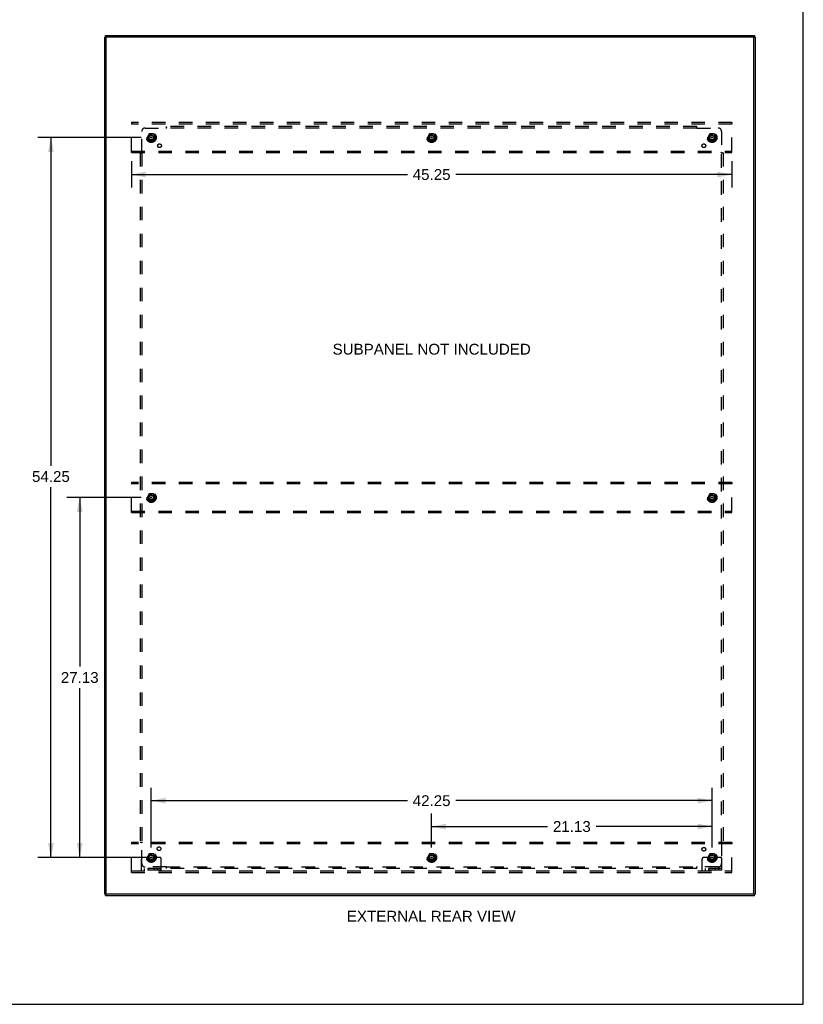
# Model space of a CAD drawing. Header units: inches. Extents: x 0 to 185, y 0 to 120.
# Tile 100 of 102: x 126 to 185, y 0 to 74. Entities that reach past the tile are written whole.
import ezdxf

# ---------------------------------------------------------------- set-up
doc = ezdxf.new("R2010")
doc.units = ezdxf.units.IN
doc.header["$LTSCALE"] = 10.163043
doc.header["$MEASUREMENT"] = 0
doc.linetypes.add('DOT', pattern=[0.2, 0.1, -0.1])
doc.linetypes.add('HIDDEN', pattern=[0.2, 0.1, -0.1])
doc.layers.get('0').update_dxf_attribs({"linetype": 'CONTINUOUS'})
for name, color, linetype in [('02___PRT_ALL_AXES', 7, 'CONTINUOUS'), ('DEFAULT_2', 8, 'HIDDEN'), ('DIMENSIONS', 7, 'CONTINUOUS')]:
    doc.layers.add(name, color=color, linetype=linetype)
doc.styles.get("Standard").update_dxf_attribs({"font": 'arial.ttf'})
doc.dimstyles.new('DIMSTYLE_1', dxfattribs={"dimtxt": 0.815217, "dimasz": 1.086957, "dimexe": 0.09, "dimexo": 0.07, "dimgap": 0.0375, "dimtad": 0, "dimtih": 1, "dimtoh": 1, "dimzin": 4, "dimdsep": 46, "dimtxsty": 'Standard', "dimblk": '_FILLED', "dimblk1": '_FILLED', "dimblk2": '_FILLED', "dimcen": 0.09, "dimazin": 1, "dimtfac": 1, "dimtofl": 0, "dimtmove": 0, "dimatfit": 3, "dimldrblk": '_FILLED', "dimfxl": 0, "dimtolj": 1, "dimtzin": 4, "dimarcsym": 0})

# ---------------------------------------------------------------- blocks, each defined once
blk = doc.blocks.new('_FILLED')
at = {"color": 0, "linetype": 'ByBlock'}
blk.add_solid([(0, 0), (-1, 0.2), (-1, -0.2)], dxfattribs=at)
blk = doc.blocks.new('*D1')
at = {"layer": 'DIMENSIONS', "color": 2, "linetype": 'Continuous'}
for p, q in [((134.894, 38.193), (129.281, 38.193)), ((130.259, 38.193), (130.259, 25.446)), ((130.259, 11.068), (130.259, 23.815)), ((134.894, 11.068), (129.281, 11.068))]:
    blk.add_line(p, q, dxfattribs=at)
at = {"layer": 'DIMENSIONS', "color": 2, "linetype": 'Continuous', "xscale": 1.0869565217, "yscale": 1.0869565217, "zscale": 1.0869565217}
for p, rotation in [((130.259, 38.193), 90), ((130.259, 11.068), 270)]:
    blk.add_blockref('_FILLED', p, dxfattribs=dict(at, rotation=rotation))
at = {"layer": 'DIMENSIONS', "color": 2, "linetype": 'Continuous', "insert": (130.259, 25.038), "char_height": 0.8152, "width": 2.84872, "attachment_point": 2, "line_spacing_factor": 0.9}
blk.add_mtext('27.13', dxfattribs=at)
blk = doc.blocks.new('*D2')
at = {"layer": 'DIMENSIONS', "color": 2, "linetype": 'Continuous'}
for p, q in [((134.894, 65.318), (127.114, 65.318)), ((128.092, 65.318), (128.092, 40.591)), ((128.092, 11.068), (128.092, 38.961)), ((134.894, 11.068), (127.114, 11.068))]:
    blk.add_line(p, q, dxfattribs=at)
at = {"layer": 'DIMENSIONS', "color": 2, "linetype": 'Continuous', "xscale": 1.0869565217, "yscale": 1.0869565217, "zscale": 1.0869565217}
for p, rotation in [((128.092, 65.318), 90), ((128.092, 11.068), 270)]:
    blk.add_blockref('_FILLED', p, dxfattribs=dict(at, rotation=rotation))
at = {"layer": 'DIMENSIONS', "color": 2, "linetype": 'Continuous', "insert": (128.092, 40.184), "char_height": 0.8152, "width": 2.84872, "attachment_point": 2, "line_spacing_factor": 0.9}
blk.add_mtext('54.25', dxfattribs=at)
blk = doc.blocks.new('*D3')
at = {"layer": 'DIMENSIONS', "color": 2, "linetype": 'Continuous'}
for p, q in [((135.654, 11.829), (135.654, 16.325)), ((177.904, 11.829), (177.904, 16.325)), ((135.654, 15.347), (154.947, 15.347)), ((177.904, 15.347), (158.611, 15.347))]:
    blk.add_line(p, q, dxfattribs=at)
at = {"layer": 'DIMENSIONS', "color": 2, "linetype": 'Continuous', "xscale": 1.0869565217, "yscale": 1.0869565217, "zscale": 1.0869565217, "rotation": 180}
blk.add_blockref('_FILLED', (135.654, 15.347), dxfattribs=at)
at = {"layer": 'DIMENSIONS', "color": 2, "linetype": 'Continuous', "xscale": 1.0869565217, "yscale": 1.0869565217, "zscale": 1.0869565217}
blk.add_blockref('_FILLED', (177.904, 15.347), dxfattribs=at)
at = {"layer": 'DIMENSIONS', "color": 2, "linetype": 'Continuous', "insert": (156.779, 15.754), "char_height": 0.8152, "width": 2.84872, "attachment_point": 2, "line_spacing_factor": 0.9}
blk.add_mtext('42.25', dxfattribs=at)
blk = doc.blocks.new('*D4')
at = {"layer": 'DIMENSIONS', "color": 2, "linetype": 'Continuous'}
for p, q in [((156.779, 11.829), (156.779, 14.377)), ((177.904, 11.829), (177.904, 14.377)), ((156.779, 13.398), (165.51, 13.398)), ((177.904, 13.398), (169.174, 13.398))]:
    blk.add_line(p, q, dxfattribs=at)
at = {"layer": 'DIMENSIONS', "color": 2, "linetype": 'Continuous', "xscale": 1.0869565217, "yscale": 1.0869565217, "zscale": 1.0869565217, "rotation": 180}
blk.add_blockref('_FILLED', (156.779, 13.398), dxfattribs=at)
at = {"layer": 'DIMENSIONS', "color": 2, "linetype": 'Continuous', "xscale": 1.0869565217, "yscale": 1.0869565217, "zscale": 1.0869565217}
blk.add_blockref('_FILLED', (177.904, 13.398), dxfattribs=at)
at = {"layer": 'DIMENSIONS', "color": 2, "linetype": 'Continuous', "insert": (167.342, 13.806), "char_height": 0.8152, "width": 2.84872, "attachment_point": 2, "line_spacing_factor": 0.9}
blk.add_mtext('21.13', dxfattribs=at)
blk = doc.blocks.new('*D7')
at = {"layer": 'DIMENSIONS', "color": 2, "linetype": 'Continuous'}
for p, q in [((134.154, 63.536), (134.154, 61.555)), ((179.404, 63.536), (179.404, 61.555)), ((134.154, 62.533), (154.947, 62.533)), ((179.404, 62.533), (158.611, 62.533))]:
    blk.add_line(p, q, dxfattribs=at)
at = {"layer": 'DIMENSIONS', "color": 2, "linetype": 'Continuous', "xscale": 1.0869565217, "yscale": 1.0869565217, "zscale": 1.0869565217, "rotation": 180}
blk.add_blockref('_FILLED', (134.154, 62.533), dxfattribs=at)
at = {"layer": 'DIMENSIONS', "color": 2, "linetype": 'Continuous', "xscale": 1.0869565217, "yscale": 1.0869565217, "zscale": 1.0869565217}
blk.add_blockref('_FILLED', (179.404, 62.533), dxfattribs=at)
at = {"layer": 'DIMENSIONS', "color": 2, "linetype": 'Continuous', "insert": (156.779, 62.941), "char_height": 0.8152, "width": 2.84872, "attachment_point": 2, "line_spacing_factor": 0.9}
blk.add_mtext('45.25', dxfattribs=at)

msp = doc.modelspace()

# ---------------------------------------------------------------- linework, layer by layer
at = {"color": 7, "linetype": 'Continuous'}
for p, q in [((184.783, 0), (184.783, 119.565)), ((132.258, 72.895), (132.154, 72.895)), ((132.206, 72.895), (132.206, 72.99)), ((132.258, 72.895), (132.258, 72.89)), ((132.266, 73.005), (181.042, 73.005)), ((181.05, 72.89), (181.05, 72.895)), ((181.05, 72.895), (181.154, 72.895)), ((181.102, 72.99), (181.102, 72.895)), ((132.206, 8.297), (132.154, 8.297)), ((132.206, 8.193), (132.206, 8.297)), ((132.206, 8.193), (181.102, 8.193)), ((181.102, 8.297), (181.154, 8.297)), ((181.102, 8.193), (181.102, 8.297)), ((0, 0), (184.783, 0))]:
    msp.add_line(p, q, dxfattribs=at)
at = {"color": 3, "linetype": 'Continuous'}
for p, q in [((132.154, 8.297), (132.154, 72.895)), ((132.258, 8.297), (132.258, 72.89)), ((181.05, 72.89), (132.258, 72.89)), ((132.266, 72.905), (181.042, 72.905)), ((181.05, 8.297), (181.05, 72.89)), ((181.154, 72.895), (181.154, 8.297)), ((132.206, 8.297), (132.25, 8.297)), ((181.05, 8.297), (132.258, 8.297)), ((181.059, 8.297), (181.102, 8.297))]:
    msp.add_line(p, q, dxfattribs=at)
at = {"color": 7, "linetype": 'Continuous'}
for points in [[(132.206, 72.99), (132.207, 72.991), (132.207, 72.992), (132.208, 72.993), (132.209, 72.994), (132.211, 72.995), (132.213, 72.997), (132.215, 72.998), (132.218, 72.999), (132.221, 73), (132.224, 73), (132.227, 73.001), (132.231, 73.002), (132.235, 73.003), (132.239, 73.003), (132.243, 73.004), (132.248, 73.004), (132.252, 73.005), (132.257, 73.005), (132.262, 73.005), (132.266, 73.005)], [(181.042, 73.005), (181.047, 73.005), (181.052, 73.005), (181.056, 73.005), (181.061, 73.004), (181.065, 73.004), (181.07, 73.003), (181.074, 73.003), (181.078, 73.002), (181.081, 73.001), (181.085, 73), (181.088, 73), (181.091, 72.999), (181.094, 72.998), (181.096, 72.997), (181.098, 72.995), (181.099, 72.994), (181.101, 72.993), (181.102, 72.992), (181.102, 72.991), (181.102, 72.99)]]:
    msp.add_lwpolyline(points, dxfattribs=at)
at = {"color": 3, "linetype": 'Continuous'}
for points in [[(132.266, 72.905), (132.262, 72.905), (132.257, 72.904), (132.252, 72.904), (132.248, 72.904), (132.243, 72.903), (132.239, 72.903), (132.235, 72.902), (132.231, 72.902), (132.227, 72.901), (132.224, 72.9), (132.221, 72.899), (132.218, 72.898), (132.215, 72.897), (132.213, 72.896), (132.211, 72.895), (132.21, 72.895)], [(181.098, 72.895), (181.098, 72.895), (181.096, 72.896), (181.094, 72.897), (181.091, 72.898), (181.088, 72.899), (181.085, 72.9), (181.081, 72.901), (181.078, 72.902), (181.074, 72.902), (181.07, 72.903), (181.065, 72.903), (181.061, 72.904), (181.056, 72.904), (181.052, 72.904), (181.047, 72.905), (181.042, 72.905)]]:
    msp.add_lwpolyline(points, dxfattribs=at)
at = {"layer": '02___PRT_ALL_AXES', "color": 8, "linetype": 'HIDDEN'}
for centre, radius in [((135.654, 65.318), 0.372), ((135.654, 65.318), 0.356), ((135.654, 65.318), 0.25), ((135.654, 65.318), 0.183), ((156.779, 65.318), 0.372), ((156.779, 65.318), 0.356), ((156.779, 65.318), 0.25), ((156.779, 65.318), 0.183), ((177.904, 65.318), 0.372), ((177.904, 65.318), 0.356), ((177.904, 65.318), 0.25), ((177.904, 65.318), 0.183), ((136.273, 64.699), 0.141), ((177.286, 64.699), 0.141), ((135.654, 38.193), 0.372), ((135.654, 38.193), 0.356), ((135.654, 38.193), 0.25), ((135.654, 38.193), 0.183), ((177.904, 38.193), 0.372), ((177.904, 38.193), 0.356), ((177.904, 38.193), 0.25), ((177.904, 38.193), 0.183), ((135.654, 11.068), 0.372), ((135.654, 11.068), 0.356), ((135.654, 11.068), 0.25), ((135.654, 11.068), 0.183), ((136.234, 11.723), 0.141), ((156.779, 11.068), 0.372), ((156.779, 11.068), 0.356), ((156.779, 11.068), 0.25), ((156.779, 11.068), 0.183), ((177.286, 11.687), 0.141), ((177.904, 11.068), 0.372), ((177.904, 11.068), 0.356), ((177.904, 11.068), 0.25), ((177.904, 11.068), 0.183)]:
    msp.add_circle(centre, radius, dxfattribs=at)
at = {"layer": 'DEFAULT_2', "color": 8, "linetype": 'HIDDEN'}
for p, q in [((134.154, 66.443), (134.154, 66.339)), ((179.404, 66.443), (134.154, 66.443)), ((134.154, 64.297), (134.154, 66.339)), ((179.404, 66.339), (134.154, 66.339)), ((136.794, 66.055), (136.787, 66.049)), ((136.811, 65.996), (136.811, 66.162)), ((176.748, 66.162), (136.811, 66.162)), ((176.748, 65.996), (176.748, 66.162)), ((179.404, 66.443), (179.404, 66.339)), ((179.404, 64.297), (179.404, 66.339)), ((134.936, 64.197), (134.936, 65.787)), ((135.186, 66.037), (136.775, 66.037)), ((135.491, 65.59), (135.337, 65.323)), ((135.337, 65.313), (135.491, 65.045)), ((135.809, 65.595), (135.5, 65.595)), ((135.972, 65.323), (135.817, 65.59)), ((135.817, 65.045), (135.972, 65.313)), ((176.748, 66.037), (136.811, 66.037)), ((156.616, 65.59), (156.462, 65.323)), ((156.462, 65.313), (156.616, 65.045)), ((156.934, 65.595), (156.625, 65.595)), ((157.097, 65.323), (156.942, 65.59)), ((156.942, 65.045), (157.097, 65.313)), ((176.783, 66.037), (178.373, 66.037)), ((177.741, 65.59), (177.587, 65.323)), ((177.587, 65.313), (177.741, 65.045)), ((178.059, 65.595), (177.75, 65.595)), ((178.222, 65.323), (178.067, 65.59)), ((178.067, 65.045), (178.222, 65.313)), ((178.623, 65.787), (178.623, 64.197)), ((135.809, 65.04), (135.5, 65.04)), ((156.934, 65.04), (156.625, 65.04)), ((178.059, 65.04), (177.75, 65.04)), ((134.154, 64.193), (134.154, 64.297)), ((134.154, 64.297), (179.404, 64.297)), ((134.154, 64.193), (179.404, 64.193)), ((134.811, 64.162), (134.811, 12.224)), ((134.811, 64.162), (134.976, 64.162)), ((134.936, 64.162), (134.936, 12.224)), ((178.582, 64.162), (178.748, 64.162)), ((178.623, 12.224), (178.623, 64.162)), ((178.642, 64.179), (178.635, 64.185)), ((178.748, 64.162), (178.748, 12.224)), ((179.404, 64.193), (179.404, 64.297)), ((134.154, 39.318), (134.154, 39.214)), ((179.404, 39.318), (134.154, 39.318)), ((134.154, 37.172), (134.154, 39.214)), ((179.404, 39.214), (134.154, 39.214)), ((179.404, 39.318), (179.404, 39.214)), ((179.404, 37.172), (179.404, 39.214)), ((135.491, 38.465), (135.337, 38.198)), ((135.337, 38.188), (135.491, 37.92)), ((135.809, 38.47), (135.5, 38.47)), ((135.809, 37.915), (135.5, 37.915)), ((135.972, 38.198), (135.817, 38.465)), ((135.817, 37.92), (135.972, 38.188)), ((177.741, 38.465), (177.587, 38.198)), ((177.587, 38.188), (177.741, 37.92)), ((178.059, 38.47), (177.75, 38.47)), ((178.059, 37.915), (177.75, 37.915)), ((178.222, 38.198), (178.067, 38.465)), ((178.067, 37.92), (178.222, 38.188)), ((134.154, 37.068), (134.154, 37.172)), ((134.154, 37.172), (179.404, 37.172)), ((179.404, 37.068), (179.404, 37.172)), ((134.154, 37.068), (179.404, 37.068)), ((179.404, 12.193), (134.154, 12.193)), ((134.154, 12.193), (134.154, 12.089)), ((179.404, 12.089), (134.154, 12.089)), ((134.154, 10.047), (134.154, 12.089)), ((134.811, 12.224), (134.976, 12.224)), ((134.917, 12.207), (134.923, 12.201)), ((134.936, 10.599), (134.936, 12.189)), ((178.582, 12.224), (178.748, 12.224)), ((178.623, 12.189), (178.623, 10.599)), ((179.404, 12.193), (179.404, 12.089)), ((179.404, 10.047), (179.404, 12.089)), ((135.491, 11.34), (135.337, 11.073)), ((135.809, 11.345), (135.5, 11.345)), ((135.972, 11.073), (135.817, 11.34)), ((156.616, 11.34), (156.462, 11.073)), ((156.934, 11.345), (156.625, 11.345)), ((157.097, 11.073), (156.942, 11.34)), ((177.741, 11.34), (177.587, 11.073)), ((178.059, 11.345), (177.75, 11.345)), ((178.222, 11.073), (178.067, 11.34)), ((134.904, 10.12), (134.904, 10.943)), ((135.119, 11.068), (135.029, 11.068)), ((135.24, 11.068), (135.119, 11.068)), ((135.479, 11.068), (135.24, 11.068)), ((135.337, 11.063), (135.491, 10.795)), ((135.809, 10.79), (135.5, 10.79)), ((135.817, 10.795), (135.972, 11.063)), ((135.829, 11.068), (136.069, 11.068)), ((136.19, 11.068), (136.069, 11.068)), ((136.279, 11.068), (136.19, 11.068)), ((136.404, 10.12), (136.404, 10.943)), ((136.811, 10.224), (136.811, 10.39)), ((156.462, 11.063), (156.616, 10.795)), ((156.934, 10.79), (156.625, 10.79)), ((156.942, 10.795), (157.097, 11.063)), ((176.748, 10.224), (176.748, 10.39)), ((177.154, 10.12), (177.154, 10.943)), ((177.369, 11.068), (177.279, 11.068)), ((177.49, 11.068), (177.369, 11.068)), ((177.729, 11.068), (177.49, 11.068)), ((177.587, 11.063), (177.741, 10.795)), ((178.059, 10.79), (177.75, 10.79)), ((178.067, 10.795), (178.222, 11.063)), ((178.079, 11.068), (178.319, 11.068)), ((178.44, 11.068), (178.319, 11.068)), ((178.529, 11.068), (178.44, 11.068)), ((178.654, 10.12), (178.654, 10.943)), ((134.154, 10.047), (179.404, 10.047)), ((134.154, 9.943), (134.154, 10.047)), ((134.154, 9.943), (179.404, 9.943)), ((136.404, 10.224), (134.904, 10.224)), ((136.404, 10.12), (134.904, 10.12)), ((135.151, 10.12), (135.151, 10.224)), ((136.775, 10.349), (135.186, 10.349)), ((135.407, 10.12), (135.407, 10.224)), ((135.901, 10.12), (135.901, 10.224)), ((136.157, 10.12), (136.157, 10.224)), ((136.811, 10.349), (176.748, 10.349)), ((176.748, 10.224), (136.811, 10.224)), ((176.765, 10.33), (176.772, 10.337)), ((178.373, 10.349), (176.783, 10.349)), ((178.654, 10.224), (177.154, 10.224)), ((178.654, 10.12), (177.154, 10.12)), ((177.401, 10.12), (177.401, 10.224)), ((177.657, 10.12), (177.657, 10.224)), ((178.151, 10.12), (178.151, 10.224)), ((178.407, 10.12), (178.407, 10.224)), ((179.404, 9.943), (179.404, 10.047))]:
    msp.add_line(p, q, dxfattribs=at)
for points in [[(136.787, 66.049), (136.785, 66.047), (136.783, 66.045), (136.782, 66.043), (136.78, 66.042), (136.778, 66.04), (136.777, 66.038), (136.775, 66.037)], [(136.811, 66.075), (136.809, 66.073), (136.807, 66.071), (136.806, 66.069), (136.804, 66.067), (136.803, 66.065), (136.801, 66.063), (136.8, 66.062), (136.798, 66.06), (136.797, 66.058), (136.795, 66.057), (136.794, 66.055)], [(176.748, 66.075), (176.75, 66.073), (176.751, 66.071), (176.753, 66.069), (176.754, 66.067), (176.756, 66.065), (176.758, 66.063), (176.759, 66.062), (176.761, 66.06), (176.762, 66.058), (176.764, 66.057), (176.765, 66.055)], [(176.765, 66.055), (176.772, 66.049), (176.774, 66.047), (176.775, 66.045), (176.777, 66.043), (176.779, 66.042), (176.781, 66.04), (176.782, 66.038), (176.783, 66.037)], [(136.788, 66.017), (136.785, 66.022), (136.784, 66.024), (136.783, 66.027), (136.781, 66.029), (136.78, 66.031), (136.778, 66.033), (136.777, 66.035), (136.775, 66.037)], [(136.811, 65.996), (136.809, 65.996), (136.807, 65.997), (136.806, 65.998), (136.804, 65.999), (136.802, 66), (136.801, 66.001), (136.799, 66.003), (136.798, 66.004), (136.796, 66.006), (136.795, 66.007), (136.794, 66.009), (136.792, 66.011), (136.791, 66.013), (136.79, 66.015), (136.788, 66.017)], [(176.748, 65.996), (176.75, 65.996), (176.752, 65.997), (176.753, 65.998), (176.755, 65.999), (176.756, 66), (176.758, 66.001), (176.759, 66.003), (176.761, 66.004), (176.762, 66.006), (176.764, 66.007), (176.765, 66.009), (176.767, 66.011), (176.768, 66.013), (176.769, 66.015), (176.771, 66.017), (176.773, 66.022)], [(176.773, 66.022), (176.775, 66.024), (176.776, 66.027), (176.778, 66.029), (176.779, 66.031), (176.781, 66.033), (176.782, 66.035), (176.783, 66.037)], [(134.897, 64.162), (134.899, 64.163), (134.901, 64.165), (134.903, 64.166), (134.905, 64.168), (134.907, 64.17), (134.909, 64.171), (134.911, 64.173), (134.912, 64.174), (134.914, 64.176), (134.915, 64.177), (134.917, 64.179)], [(134.917, 64.179), (134.923, 64.185), (134.925, 64.187), (134.927, 64.189), (134.929, 64.191), (134.931, 64.193), (134.933, 64.194), (134.934, 64.196), (134.936, 64.197)], [(134.95, 64.187), (134.948, 64.188), (134.946, 64.19), (134.943, 64.191), (134.941, 64.193), (134.939, 64.194), (134.937, 64.196), (134.936, 64.197)], [(134.976, 64.162), (134.976, 64.163), (134.975, 64.165), (134.974, 64.167), (134.973, 64.168), (134.972, 64.17), (134.971, 64.171), (134.97, 64.173), (134.968, 64.175), (134.967, 64.176), (134.965, 64.177), (134.963, 64.179), (134.961, 64.18), (134.959, 64.181), (134.957, 64.183), (134.955, 64.184), (134.95, 64.187)], [(178.582, 64.162), (178.583, 64.163), (178.584, 64.165), (178.585, 64.167), (178.585, 64.168), (178.587, 64.17), (178.588, 64.171), (178.589, 64.173), (178.591, 64.175), (178.592, 64.176), (178.594, 64.177), (178.596, 64.179), (178.598, 64.18), (178.6, 64.181), (178.602, 64.183), (178.604, 64.184)], [(178.604, 64.184), (178.608, 64.187), (178.611, 64.188), (178.613, 64.19), (178.615, 64.191), (178.618, 64.193), (178.62, 64.194), (178.621, 64.196), (178.623, 64.197)], [(178.635, 64.185), (178.634, 64.187), (178.632, 64.189), (178.63, 64.191), (178.628, 64.193), (178.626, 64.194), (178.625, 64.196), (178.623, 64.197)], [(178.662, 64.162), (178.66, 64.163), (178.657, 64.165), (178.655, 64.166), (178.653, 64.168), (178.652, 64.17), (178.65, 64.171), (178.648, 64.173), (178.646, 64.174), (178.645, 64.176), (178.643, 64.177), (178.642, 64.179)], [(134.897, 12.224), (134.899, 12.223), (134.901, 12.221), (134.903, 12.219), (134.905, 12.218), (134.907, 12.216), (134.909, 12.215), (134.911, 12.213), (134.912, 12.212), (134.914, 12.21), (134.915, 12.209), (134.917, 12.207)], [(134.923, 12.201), (134.925, 12.199), (134.927, 12.197), (134.929, 12.195), (134.931, 12.193), (134.933, 12.192), (134.934, 12.19), (134.936, 12.189)], [(134.955, 12.202), (134.95, 12.199), (134.948, 12.198), (134.946, 12.196), (134.943, 12.195), (134.941, 12.193), (134.939, 12.192), (134.937, 12.19), (134.936, 12.189)], [(134.976, 12.224), (134.976, 12.222), (134.975, 12.221), (134.974, 12.219), (134.973, 12.217), (134.972, 12.216), (134.971, 12.214), (134.97, 12.213), (134.968, 12.211), (134.967, 12.21), (134.965, 12.208), (134.963, 12.207), (134.961, 12.206), (134.959, 12.204), (134.957, 12.203), (134.955, 12.202)], [(178.582, 12.224), (178.583, 12.222), (178.584, 12.221), (178.585, 12.219), (178.585, 12.217), (178.587, 12.216), (178.588, 12.214), (178.589, 12.213), (178.591, 12.211), (178.592, 12.21), (178.594, 12.208), (178.596, 12.207), (178.598, 12.206), (178.6, 12.204), (178.602, 12.203), (178.604, 12.202), (178.608, 12.199)], [(178.608, 12.199), (178.611, 12.198), (178.613, 12.196), (178.615, 12.195), (178.618, 12.193), (178.62, 12.192), (178.621, 12.19), (178.623, 12.189)], [(178.642, 12.207), (178.635, 12.201), (178.634, 12.199), (178.632, 12.197), (178.63, 12.195), (178.628, 12.193), (178.626, 12.192), (178.625, 12.19), (178.623, 12.189)], [(178.662, 12.224), (178.66, 12.223), (178.657, 12.221), (178.655, 12.219), (178.653, 12.218), (178.652, 12.216), (178.65, 12.215), (178.648, 12.213), (178.646, 12.212), (178.645, 12.21), (178.643, 12.209), (178.642, 12.207)], [(136.811, 10.39), (136.809, 10.389), (136.807, 10.389), (136.806, 10.388), (136.804, 10.387), (136.802, 10.386), (136.801, 10.385), (136.799, 10.383), (136.798, 10.382), (136.796, 10.38), (136.795, 10.378), (136.794, 10.377), (136.792, 10.375), (136.791, 10.373), (136.79, 10.371), (136.788, 10.368), (136.785, 10.364)], [(176.748, 10.39), (176.75, 10.389), (176.752, 10.389), (176.753, 10.388), (176.755, 10.387), (176.756, 10.386), (176.758, 10.385), (176.759, 10.383), (176.761, 10.382), (176.762, 10.38), (176.764, 10.378), (176.765, 10.377), (176.767, 10.375), (176.768, 10.373), (176.769, 10.371), (176.771, 10.368)], [(136.785, 10.364), (136.784, 10.362), (136.783, 10.359), (136.781, 10.357), (136.78, 10.355), (136.778, 10.353), (136.777, 10.351), (136.775, 10.349)], [(136.794, 10.33), (136.787, 10.337), (136.785, 10.339), (136.783, 10.341), (136.782, 10.343), (136.78, 10.344), (136.778, 10.346), (136.777, 10.348), (136.775, 10.349)], [(136.811, 10.311), (136.809, 10.313), (136.807, 10.315), (136.806, 10.317), (136.804, 10.319), (136.803, 10.321), (136.801, 10.323), (136.8, 10.324), (136.798, 10.326), (136.797, 10.327), (136.795, 10.329), (136.794, 10.33)], [(176.748, 10.311), (176.75, 10.313), (176.751, 10.315), (176.753, 10.317), (176.754, 10.319), (176.756, 10.321), (176.758, 10.323), (176.759, 10.324), (176.761, 10.326), (176.762, 10.327), (176.764, 10.329), (176.765, 10.33)], [(176.771, 10.368), (176.773, 10.364), (176.775, 10.362), (176.776, 10.359), (176.778, 10.357), (176.779, 10.355), (176.781, 10.353), (176.782, 10.351), (176.783, 10.349)], [(176.772, 10.337), (176.774, 10.339), (176.775, 10.341), (176.777, 10.343), (176.779, 10.344), (176.781, 10.346), (176.782, 10.348), (176.783, 10.349)]]:
    msp.add_lwpolyline(points, dxfattribs=at)
for centre, radius in [((135.654, 65.318), 0.318), ((135.654, 65.318), 0.204), ((135.654, 65.318), 0.183), ((135.654, 65.318), 0.183), ((135.654, 65.318), 0.166), ((135.654, 65.318), 0.0312), ((156.779, 65.318), 0.318), ((156.779, 65.318), 0.204), ((156.779, 65.318), 0.183), ((156.779, 65.318), 0.183), ((156.779, 65.318), 0.166), ((156.779, 65.318), 0.0312), ((177.904, 65.318), 0.318), ((177.904, 65.318), 0.204), ((177.904, 65.318), 0.183), ((177.904, 65.318), 0.183), ((177.904, 65.318), 0.166), ((177.904, 65.318), 0.0312), ((135.654, 38.193), 0.318), ((135.654, 38.193), 0.204), ((135.654, 38.193), 0.183), ((135.654, 38.193), 0.183), ((135.654, 38.193), 0.166), ((135.654, 38.193), 0.0312), ((177.904, 38.193), 0.318), ((177.904, 38.193), 0.204), ((177.904, 38.193), 0.183), ((177.904, 38.193), 0.183), ((177.904, 38.193), 0.166), ((177.904, 38.193), 0.0312), ((135.654, 11.068), 0.318), ((135.654, 11.068), 0.204), ((135.654, 11.068), 0.183), ((135.654, 11.068), 0.183), ((135.654, 11.068), 0.166), ((156.779, 11.068), 0.318), ((156.779, 11.068), 0.204), ((156.779, 11.068), 0.183), ((156.779, 11.068), 0.183), ((156.779, 11.068), 0.166), ((177.904, 11.068), 0.318), ((177.904, 11.068), 0.204), ((177.904, 11.068), 0.183), ((177.904, 11.068), 0.183), ((177.904, 11.068), 0.166), ((135.654, 11.068), 0.0312), ((156.779, 11.068), 0.0312), ((177.904, 11.068), 0.0312)]:
    msp.add_circle(centre, radius, dxfattribs=at)
at = {"layer": 'DEFAULT_2', "color": 8, "linetype": 'DOT'}
for centre in [(135.654, 65.318), (156.779, 65.318), (177.904, 65.318), (135.654, 38.193), (177.904, 38.193), (135.654, 11.068), (156.779, 11.068), (177.904, 11.068)]:
    msp.add_circle(centre, 0.17, dxfattribs=at)
at = {"layer": 'DEFAULT_2', "color": 8, "linetype": 'HIDDEN'}
for centre, radius, start, end in [((135.186, 65.787), 0.25, 90, 180), ((135.346, 65.318), 0.01, 150.01268, 209.98829), ((135.5, 65.585), 0.01, 90.01235, 149.98915), ((135.809, 65.585), 0.01, 30.01204, 89.98872), ((135.963, 65.318), 0.01, 330.01268, 29.98829), ((156.471, 65.318), 0.01, 150.01268, 209.98829), ((156.625, 65.585), 0.01, 90.01235, 149.98915), ((156.934, 65.585), 0.01, 30.01204, 89.98872), ((157.088, 65.318), 0.01, 330.01268, 29.98829), ((177.596, 65.318), 0.01, 150.01268, 209.98829), ((177.75, 65.585), 0.01, 90.01235, 149.98915), ((178.059, 65.585), 0.01, 30.01204, 89.98872), ((178.213, 65.318), 0.01, 330.01268, 29.98829), ((178.373, 65.787), 0.25, 0, 90), ((135.5, 65.05), 0.01, 210.01204, 269.98872), ((135.809, 65.05), 0.01, 270.01235, 329.98915), ((156.625, 65.05), 0.01, 210.01204, 269.98872), ((156.934, 65.05), 0.01, 270.01235, 329.98915), ((177.75, 65.05), 0.01, 210.01204, 269.98872), ((178.059, 65.05), 0.01, 270.01235, 329.98915), ((135.346, 38.193), 0.01, 150.01268, 209.98829), ((135.5, 38.46), 0.01, 90.01235, 149.98915), ((135.5, 37.925), 0.01, 210.01204, 269.98872), ((135.809, 38.46), 0.01, 30.01204, 89.98872), ((135.809, 37.925), 0.01, 270.01235, 329.98915), ((135.963, 38.193), 0.01, 330.01268, 29.98829), ((177.596, 38.193), 0.01, 150.01268, 209.98829), ((177.75, 38.46), 0.01, 90.01235, 149.98915), ((177.75, 37.925), 0.01, 210.01204, 269.98872), ((178.059, 38.46), 0.01, 30.01204, 89.98872), ((178.059, 37.925), 0.01, 270.01235, 329.98915), ((178.213, 38.193), 0.01, 330.01268, 29.98829), ((135.5, 11.335), 0.01, 90.01235, 149.98915), ((135.809, 11.335), 0.01, 30.01204, 89.98872), ((156.625, 11.335), 0.01, 90.01235, 149.98915), ((156.934, 11.335), 0.01, 30.01204, 89.98872), ((177.75, 11.335), 0.01, 90.01235, 149.98915), ((178.059, 11.335), 0.01, 30.01204, 89.98872), ((135.029, 10.943), 0.125, 90, 180), ((135.186, 10.599), 0.25, 180, 270), ((135.346, 11.068), 0.01, 150.01268, 209.98829), ((135.654, 11.068), 0.175, 180, 360), ((135.5, 10.8), 0.01, 210.01204, 269.98872), ((135.809, 10.8), 0.01, 270.01235, 329.98915), ((135.963, 11.068), 0.01, 330.01268, 29.98829), ((136.279, 10.943), 0.125, 0, 90), ((156.471, 11.068), 0.01, 150.01268, 209.98829), ((156.625, 10.8), 0.01, 210.01204, 269.98872), ((156.934, 10.8), 0.01, 270.01235, 329.98915), ((157.088, 11.068), 0.01, 330.01268, 29.98829), ((177.279, 10.943), 0.125, 90, 180), ((177.596, 11.068), 0.01, 150.01268, 209.98829), ((177.904, 11.068), 0.175, 180, 360), ((177.75, 10.8), 0.01, 210.01204, 269.98872), ((178.059, 10.8), 0.01, 270.01235, 329.98915), ((178.213, 11.068), 0.01, 330.01268, 29.98829), ((178.373, 10.599), 0.25, 270, 360), ((178.529, 10.943), 0.125, 0, 90)]:
    msp.add_arc(centre, radius, start, end, dxfattribs=at)

# ---------------------------------------------------------------- texts
at = {"layer": 'DIMENSIONS', "color": 2, "linetype": 'Continuous', "char_height": 0.81522, "attachment_point": 2, "line_spacing_factor": 0.9}
for s, insert, width in [('SUBPANEL NOT INCLUDED', (156.781, 49.777), 14.90727), ('EXTERNAL REAR VIEW', (156.746, 7.046), 12.69193)]:
    msp.add_mtext(s, dxfattribs=dict(at, insert=insert, width=width))

# ---------------------------------------------------------------- dimensions: what is measured, and where the dimension line sits
at = {"layer": 'DIMENSIONS', "color": 2, "linetype": 'Continuous'}
for base, p1, p2, angle, picture, middle in [((128.092, 11.068), (134.964, 65.318), (134.964, 11.068), 270, '*D2', (128.092, 39.772)), ((130.259432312, 38.192931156), (134.96351957, 11.067931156), (134.96351957, 38.192931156), 90, '*D1', (130.248613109, 24.625884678)), ((156.779389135, 13.398484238), (177.904389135, 11.758800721), (156.779389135, 11.758800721), 180, '*D4', (167.331067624, 13.393937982))]:
    dim = msp.add_linear_dim(base=base, p1=p1, p2=p2, angle=angle, dimstyle='DIMSTYLE_1', dxfattribs=at)
    dim.commit()
    dim.dimension.update_dxf_attribs({"geometry": picture, "text_midpoint": middle, "dimtype": 160})
for base, p1, p2, picture, middle in [((179.404, 62.533), (134.154, 63.606), (179.404, 63.606), '*D7', (156.761, 62.529)), ((177.904, 15.347), (135.654, 11.759), (177.904, 11.759), '*D3', (156.761, 15.342))]:
    dim = msp.add_linear_dim(base=base, p1=p1, p2=p2, dimstyle='DIMSTYLE_1', dxfattribs=at)
    dim.commit()
    dim.dimension.update_dxf_attribs({"geometry": picture, "text_midpoint": middle, "dimtype": 160})

doc.saveas('drawing.dxf')
